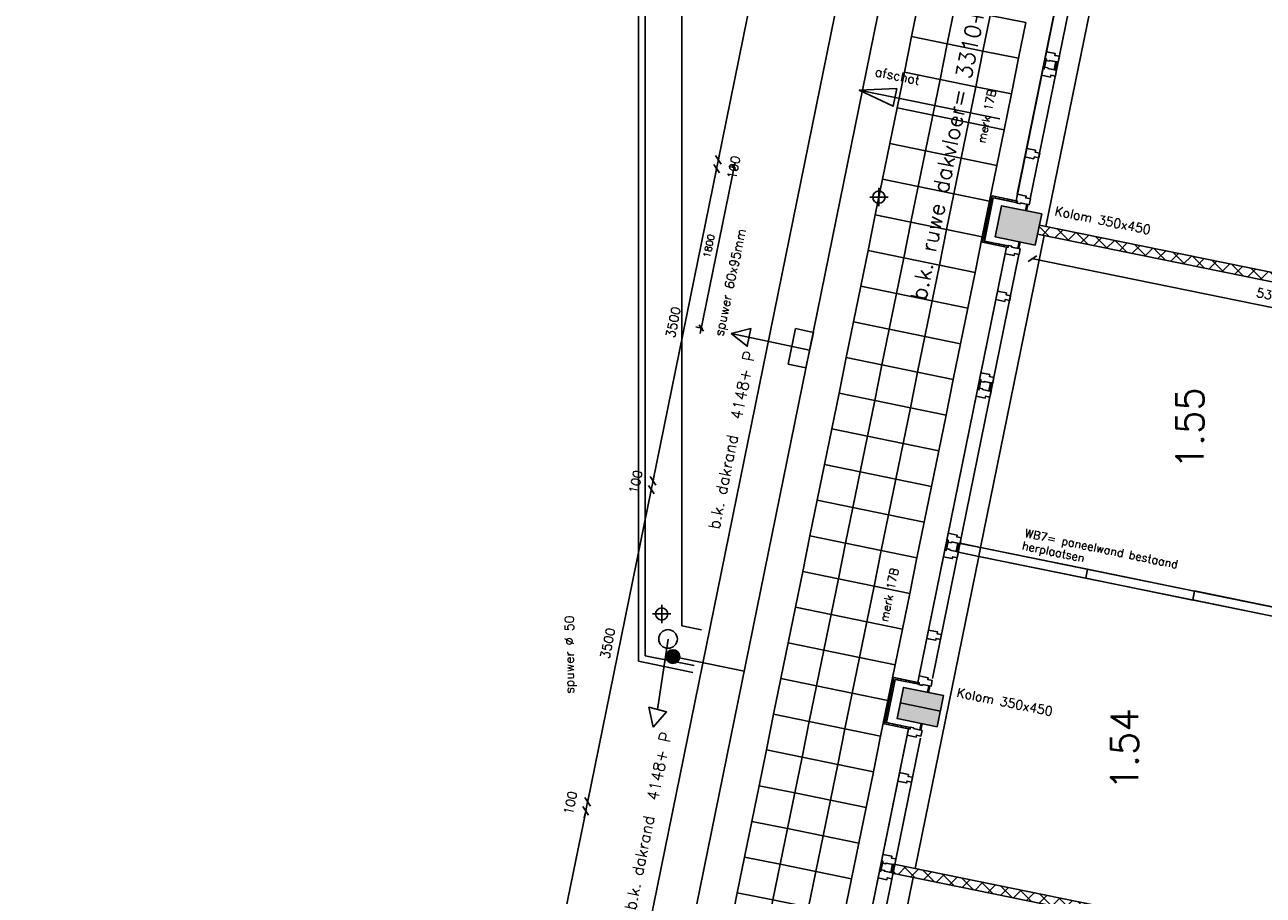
# Model space of a CAD drawing. Extents: x -84256 to 172857, y -58817 to 112048.
# Tile 74 of 90: x 19584 to 33192, y 80991 to 90555. Entities that reach past the tile are written whole.
import ezdxf
from ezdxf.enums import TextEntityAlignment as Align

# ---------------------------------------------------------------- set-up
doc = ezdxf.new("R2010")
doc.units = 0
doc.header["$LTSCALE"] = 50
doc.header["$MEASUREMENT"] = 0
doc.header["$PDMODE"] = 3
doc.header["$PDSIZE"] = 0.001
doc.layers.get('0').update_dxf_attribs({"linetype": 'CONTINUOUS'})
doc.layers.get('DEFPOINTS').update_dxf_attribs({"linetype": 'CONTINUOUS'})
for name, color, linetype in [('_ARCHIEFKASTEN', 1, 'CONTINUOUS'), ('_INTERIEUR', 7, 'CONTINUOUS'), ('A--A22--_F123-', 9, 'CONTINUOUS'), ('A--A28--_F12--', 7, 'CONTINUOUS'), ('A--A42--_F-23-', 9, 'CONTINUOUS'), ('A--L21--', 3, 'CONTINUOUS'), ('A--L21A3_BUITENWAND', 3, 'CONTINUOUS'), ('A--L22--', 7, 'CONTINUOUS'), ('A--L22--_F-2--', 7, 'CONTINUOUS'), ('A--L22A1_BINNENWAND', 1, 'CONTINUOUS'), ('A--L22A2_BINNENWAND', 2, 'CONTINUOUS'), ('A--L22A4_BINNENWAND', 4, 'CONTINUOUS'), ('A--L27-A2-_DAKEN', 2, 'CONTINUOUS'), ('A--L27A1_DAKEN', 1, 'CONTINUOUS'), ('A--L28--_F12--', 7, 'CONTINUOUS'), ('A--L31--', 2, 'CONTINUOUS'), ('A--L31A1_BUITENKOZIJN', 1, 'CONTINUOUS'), ('A--L32--_F123-', 1, 'CONTINUOUS'), ('A--L42--', 7, 'CONTINUOUS'), ('A--L42--_F-23-', 7, 'CONTINUOUS'), ('A--L52--', 7, 'CONTINUOUS'), ('A--L52--_F123-', 7, 'CONTINUOUS'), ('A--M$1A-_F123-', 1, 'CONTINUOUS'), ('A--M1$A-_F123-', 1, 'CONTINUOUS'), ('A--T$1A-25_TEKST', 2, 'CONTINUOUS'), ('A--T$1A-_F123-_R', 4, 'CONTINUOUS'), ('A--T01A-25_TEKST', 2, 'CONTINUOUS'), ('A--T01A-35_TEKST', 3, 'CONTINUOUS'), ('TEKSTKOZIJNMERK', 2, 'CONTINUOUS'), ('X--LR---_CP', 7, 'CONTINUOUS')]:
    doc.layers.add(name, color=color, linetype=linetype)
doc.layers.add('bruto vloeroppervlak', color=3, linetype='CONTINUOUS', plot=False)
doc.styles.add('ALFA-0_25', font='ROMANS')
doc.styles.add('B-01', font='SIMPLEX.SHX', dxfattribs={"width": 0.8, "height": 4.5})
doc.styles.add('HIEMSTRA', font='romans.shx')
doc.dimstyles.new('BEILEN', dxfattribs={"dimscale": 40, "dimtxt": 2.5, "dimasz": 2, "dimexe": 0.3, "dimexo": 0.3, "dimgap": 2, "dimtad": 1, "dimdec": 0, "dimzin": 0, "dimdsep": 46, "dimtxsty": 'HIEMSTRA', "dimblk1": 'OBLIQUE', "dimblk2": 'OBLIQUE', "dimsah": 1, "dimcen": -0.09, "dimdle": 0.3, "dimse1": 1, "dimclrd": 2, "dimclre": 2, "dimclrt": 3, "dimadec": 0, "dimazin": 0, "dimtfac": 1, "dimtdec": 4, "dimtofl": 0, "dimtmove": 2, "dimatfit": 3, "dimldrblk": 'OBLIQUE', "dimfxl": 1, "dimtvp": 625, "dimtolj": 1, "dimtzin": 0, "dimarcsym": 0})
doc.dimstyles.get("Standard").update_dxf_attribs({"dimscale": 40, "dimtxt": 2.5, "dimasz": 2, "dimexe": 0.3, "dimexo": 0.3, "dimgap": 2, "dimtad": 0, "dimdec": 0, "dimzin": 0, "dimdsep": 46, "dimtxsty": 'HIEMSTRA', "dimblk1": 'OBLIQUE', "dimblk2": 'OBLIQUE', "dimsah": 1, "dimcen": -0.09, "dimdle": 0.3, "dimse1": 1, "dimclrd": 2, "dimclre": 2, "dimclrt": 3, "dimadec": 0, "dimazin": 0, "dimtfac": 1, "dimtdec": 4, "dimtix": 1, "dimtmove": 0, "dimatfit": 3, "dimldrblk": 'OBLIQUE', "dimfxl": 1, "dimtvp": 625, "dimtolj": 1, "dimtzin": 0, "dimarcsym": 0})
doc.dimstyles.new('STANDARD$0', dxfattribs={"dimscale": 50, "dimtxt": 2.5, "dimasz": 2, "dimexe": 2, "dimexo": 0, "dimgap": 2, "dimtad": 1, "dimdec": 0, "dimzin": 0, "dimdsep": 46, "dimtxsty": 'ALFA-0_25', "dimblk1": 'OBLIQUE', "dimblk2": 'OBLIQUE', "dimsah": 1, "dimcen": -3, "dimdle": 2, "dimclrd": 1, "dimclre": 1, "dimclrt": 2, "dimadec": 0, "dimazin": 0, "dimtfac": 0.666667, "dimtofl": 0, "dimtmove": 2, "dimatfit": 3, "dimldrblk": 'OBLIQUE', "dimfxl": 1, "dimtvp": 0.833333, "dimtolj": 1, "dimtzin": 0, "dimarcsym": 0})

# ---------------------------------------------------------------- blocks, each defined once
blk = doc.blocks.new('*U1194')
at = {"layer": 'A--A22--_F123-', "linetype": 'Continuous'}
h = blk.add_hatch(dxfattribs=at)
h.set_pattern_fill('ALFAKRS', color=256, scale=120, style=0)
h.set_pattern_definition([(45, (-29123.75, -81282.78), (-84.85281, 84.85281), []), (135, (-29123.75, -81282.78), (-84.85281, -84.85281), [])])
h.paths.add_polyline_path([(0, 0), (10, 49), (5380, -1045), (5419, -1104), (5360, -1143), (-10, -49)])
at = {"layer": 'A--L22--_F-2--', "color": 2, "linetype": 'Continuous'}
for points in [[(0, 0), (-10, -49), (5360, -1143), (5360, -1143)], [(0, 0), (10, 49), (5380, -1045), (5380, -1045)]]:
    blk.add_lwpolyline(points, dxfattribs=at)
blk = doc.blocks.new('_OBLIQUE')
at = {"color": 0, "linetype": 'ByBlock'}
blk.add_line((-0.5, -0.5), (0.5, 0.5), dxfattribs=at)
blk = doc.blocks.new('*D248')
at = {"color": 2, "linetype": 'ByBlock', "transparency": 16777216}
blk.add_line((27203, 89061), (28241, 94155), dxfattribs=at)
at = {"layer": 'DEFPOINTS', "color": 0, "linetype": 'ByBlock', "transparency": 16777216}
for p in [(28238, 94143), (28238, 94143), (27205, 89072)]:
    blk.add_point(p, dxfattribs=at)
at = {"color": 2, "linetype": 'ByBlock', "transparency": 16777216, "xscale": 80, "yscale": 80, "zscale": 80}
for p, rotation in [((28238, 94143), 78.48629033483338), ((27205, 89072), 258.4862903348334)]:
    blk.add_blockref('_OBLIQUE', p, dxfattribs=dict(at, rotation=rotation))
at = {"color": 3, "linetype": 'ByBlock', "transparency": 16777216, "insert": (27594, 91634), "char_height": 100, "attachment_point": 5, "rotation": 78.4863, "style": 'HIEMSTRA'}
blk.add_mtext('\\A1;5175', dxfattribs=at)
blk = doc.blocks.new('*D249')
at = {"color": 2, "linetype": 'ByBlock', "transparency": 16777216}
for p, q in [((27205, 89072), (27221, 89151)), ((27205, 89072), (27185, 88974)), ((27185, 88974), (27169, 88896))]:
    blk.add_line(p, q, dxfattribs=at)
at = {"layer": 'DEFPOINTS', "color": 0, "linetype": 'ByBlock', "transparency": 16777216}
for p in [(27205, 89072), (27185, 88974), (27185, 88974)]:
    blk.add_point(p, dxfattribs=at)
at = {"color": 2, "linetype": 'ByBlock', "transparency": 16777216, "xscale": 80, "yscale": 80, "zscale": 80}
for p, rotation in [((27185, 88974), 78.48629033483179), ((27205, 89072), 258.4862903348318)]:
    blk.add_blockref('_OBLIQUE', p, dxfattribs=dict(at, rotation=rotation))
at = {"color": 3, "linetype": 'ByBlock', "transparency": 16777216, "insert": (27374, 88987), "char_height": 100, "attachment_point": 5, "rotation": 78.4863, "style": 'HIEMSTRA'}
blk.add_mtext('\\A1;100', dxfattribs=at)
blk = doc.blocks.new('*D250')
at = {"color": 2, "linetype": 'ByBlock', "transparency": 16777216}
blk.add_line((27188, 88986), (26484, 85533), dxfattribs=at)
at = {"layer": 'DEFPOINTS', "color": 0, "linetype": 'ByBlock', "transparency": 16777216}
for p in [(27185, 88974), (26487, 85545), (26487, 85545)]:
    blk.add_point(p, dxfattribs=at)
at = {"color": 2, "linetype": 'ByBlock', "transparency": 16777216, "xscale": 80, "yscale": 80, "zscale": 80}
for p, rotation in [((27185, 88974), 78.48629033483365), ((26487, 85545), 258.4862903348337)]:
    blk.add_blockref('_OBLIQUE', p, dxfattribs=dict(at, rotation=rotation))
at = {"color": 3, "linetype": 'ByBlock', "transparency": 16777216, "insert": (26709, 87286), "char_height": 100, "attachment_point": 5, "rotation": 78.4863, "style": 'HIEMSTRA'}
blk.add_mtext('\\A1;3500', dxfattribs=at)
blk = doc.blocks.new('*D251')
at = {"color": 2, "linetype": 'ByBlock', "transparency": 16777216}
for p, q in [((26487, 85545), (26503, 85623)), ((26467, 85447), (26487, 85545)), ((26467, 85447), (26451, 85369))]:
    blk.add_line(p, q, dxfattribs=at)
at = {"layer": 'DEFPOINTS', "color": 0, "linetype": 'ByBlock', "transparency": 16777216}
for p in [(26487, 85545), (26487, 85545), (26467, 85447)]:
    blk.add_point(p, dxfattribs=at)
at = {"color": 2, "linetype": 'ByBlock', "transparency": 16777216, "xscale": 80, "yscale": 80, "zscale": 80}
for p, rotation in [((26467, 85447), 78.4862903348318), ((26487, 85545), 258.4862903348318)]:
    blk.add_blockref('_OBLIQUE', p, dxfattribs=dict(at, rotation=rotation))
at = {"color": 3, "linetype": 'ByBlock', "transparency": 16777216, "insert": (26298, 85532), "char_height": 100, "attachment_point": 5, "rotation": 78.4863, "style": 'HIEMSTRA'}
blk.add_mtext('\\A1;100', dxfattribs=at)
blk = doc.blocks.new('*D252')
at = {"color": 2, "linetype": 'ByBlock', "transparency": 16777216}
blk.add_line((25766, 82006), (26469, 85459), dxfattribs=at)
at = {"layer": 'DEFPOINTS', "color": 0, "linetype": 'ByBlock', "transparency": 16777216}
for p in [(26467, 85447), (26467, 85447), (25768, 82017)]:
    blk.add_point(p, dxfattribs=at)
at = {"color": 2, "linetype": 'ByBlock', "transparency": 16777216, "xscale": 80, "yscale": 80, "zscale": 80}
for p, rotation in [((26467, 85447), 78.48629033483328), ((25768, 82017), 258.4862903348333)]:
    blk.add_blockref('_OBLIQUE', p, dxfattribs=dict(at, rotation=rotation))
at = {"color": 3, "linetype": 'ByBlock', "transparency": 16777216, "insert": (25990, 83758), "char_height": 100, "attachment_point": 5, "rotation": 78.4863, "style": 'HIEMSTRA'}
blk.add_mtext('\\A1;3500', dxfattribs=at)
blk = doc.blocks.new('*D253')
at = {"color": 2, "linetype": 'ByBlock', "transparency": 16777216}
for p, q in [((25768, 82017), (25784, 82096)), ((25748, 81919), (25768, 82017)), ((25748, 81919), (25732, 81841))]:
    blk.add_line(p, q, dxfattribs=at)
at = {"layer": 'DEFPOINTS', "color": 0, "linetype": 'ByBlock', "transparency": 16777216}
for p in [(25768, 82017), (25768, 82017), (25748, 81919)]:
    blk.add_point(p, dxfattribs=at)
at = {"color": 2, "linetype": 'ByBlock', "transparency": 16777216, "xscale": 80, "yscale": 80, "zscale": 80}
for p, rotation in [((25768, 82017), 258.4862903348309), ((25748, 81919), 78.48629033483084)]:
    blk.add_blockref('_OBLIQUE', p, dxfattribs=dict(at, rotation=rotation))
at = {"color": 3, "linetype": 'ByBlock', "transparency": 16777216, "insert": (25580, 82005), "char_height": 100, "attachment_point": 5, "rotation": 78.4863, "style": 'HIEMSTRA'}
blk.add_mtext('\\A1;100', dxfattribs=at)
blk = doc.blocks.new('*D254')
at = {"color": 2, "linetype": 'ByBlock', "transparency": 16777216}
blk.add_line((25047, 78478), (25751, 81931), dxfattribs=at)
at = {"layer": 'DEFPOINTS', "color": 0, "linetype": 'ByBlock', "transparency": 16777216}
for p in [(25748, 81919), (25748, 81919), (25050, 78490)]:
    blk.add_point(p, dxfattribs=at)
at = {"color": 2, "linetype": 'ByBlock', "transparency": 16777216, "xscale": 80, "yscale": 80, "zscale": 80}
for p, rotation in [((25748, 81919), 78.48629065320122), ((25050, 78490), 258.4862906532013)]:
    blk.add_blockref('_OBLIQUE', p, dxfattribs=dict(at, rotation=rotation))
at = {"color": 3, "linetype": 'ByBlock', "transparency": 16777216, "insert": (25272, 80231), "char_height": 100, "attachment_point": 5, "rotation": 78.4863, "style": 'HIEMSTRA'}
blk.add_mtext('\\A1;3500', dxfattribs=at)
blk = doc.blocks.new('*D308')
at = {"color": 2, "linetype": 'ByBlock', "transparency": 16777216}
blk.add_line((35877, 86921), (30646, 87987), dxfattribs=at)
at = {"layer": 'DEFPOINTS', "color": 0, "linetype": 'ByBlock', "transparency": 16777216}
for p in [(30658, 87984), (30658, 87984), (35866, 86923)]:
    blk.add_point(p, dxfattribs=at)
at = {"color": 2, "linetype": 'ByBlock', "transparency": 16777216, "xscale": 80, "yscale": 80, "zscale": 80}
for p, rotation in [((30658, 87984), 168.4862903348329), ((35866, 86923), 348.4862903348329)]:
    blk.add_blockref('_OBLIQUE', p, dxfattribs=dict(at, rotation=rotation))
at = {"color": 3, "linetype": 'ByBlock', "transparency": 16777216, "insert": (33288, 87581), "char_height": 100, "attachment_point": 5, "rotation": 348.4863, "style": 'HIEMSTRA'}
blk.add_mtext('\\A1;5315', dxfattribs=at)
blk = doc.blocks.new('*D341')
at = {"layer": 'A--M$1A-_F123-', "color": 2, "linetype": 'Continuous', "lineweight": -2, "transparency": 16777216}
for p, q in [((23982, 29671), (23903, 29687)), ((23979, 29656), (23984, 29683)), ((24080, 29652), (23982, 29671)), ((24080, 29652), (24158, 29636))]:
    blk.add_line(p, q, dxfattribs=at)
at = {"layer": 'DEFPOINTS', "color": 0, "linetype": 'Continuous', "transparency": 16777216}
for p in [(23982, 29671), (23976, 29644), (24074, 29624)]:
    blk.add_point(p, dxfattribs=at)
at = {"layer": 'A--M$1A-_F123-', "color": 2, "linetype": 'Continuous', "lineweight": -2, "transparency": 16777216, "xscale": 80, "yscale": 80, "zscale": 80}
for p, rotation in [((23982, 29671), 348.4862903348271), ((24080, 29652), 168.4862903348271)]:
    blk.add_blockref('_OBLIQUE', p, dxfattribs=dict(at, rotation=rotation))
at = {"layer": 'A--M$1A-_F123-', "color": 3, "linetype": 'Continuous', "transparency": 16777216, "insert": (36506, 90904), "char_height": 100, "attachment_point": 5, "rotation": 348.4863, "style": 'HIEMSTRA'}
blk.add_mtext('\\A1;100', dxfattribs=at)
blk = doc.blocks.new('KOLOM450X350')
at = {"layer": 'A--A28--_F12--', "color": 8}
for points in [[(-175, -225), (-175, 225), (175, 225)], [(-175, -225), (175, 225), (175, -225)]]:
    blk.add_solid(points, dxfattribs=at)
at = {"layer": 'A--L28--_F12--', "color": 3, "linetype": 'Continuous'}
blk.add_lwpolyline([(-175, -225), (-175, 225), (175, 225), (175, -225)], close=True, dxfattribs=at)
at = {"layer": 'X--LR---_CP'}
for p in [(-175, 0), (-175, 0), (175, 0)]:
    blk.add_point(p, dxfattribs=at)
blk = doc.blocks.new('*U966')
at = {"layer": 'A--A42--_F-23-', "linetype": 'Continuous'}
h = blk.add_hatch(dxfattribs=at)
h.set_pattern_fill('ALFALINE', color=256, scale=40, style=0)
h.set_pattern_definition([(45, (-30219.343, -88663.576), (-28.284271, 28.284271), [])])
h.paths.add_polyline_path([(0, 0), (-7, 11), (-111, -499), (-100, -492), (-90, -485), (7, -11)])
at = {"layer": 'A--L42--_F-23-', "color": 2, "linetype": 'Continuous'}
for points in [[(-7, 11), (-7, 11), (-111, -499), (-111, -499)], [(7, -11), (7, -11), (-90, -485), (-90, -485)]]:
    blk.add_lwpolyline(points, dxfattribs=at)
blk = doc.blocks.new('*U965')
at = {"layer": 'A--A42--_F-23-', "linetype": 'Continuous'}
h = blk.add_hatch(dxfattribs=at)
h.set_pattern_fill('ALFALINE', color=256, scale=40, style=0)
h.set_pattern_definition([(45, (-30488.812, -88608.703), (-28.284271, 28.284271), [])])
h.paths.add_polyline_path([(0, 0), (-2, -9), (-262, 44), (-269, 55), (-276, 65), (2, 9)])
at = {"layer": 'A--L42--_F-23-', "color": 2, "linetype": 'Continuous'}
for points in [[(0, 0), (2, 9), (-276, 65), (-276, 65)], [(0, 0), (-2, -9), (-262, 44), (-262, 44)]]:
    blk.add_lwpolyline(points, dxfattribs=at)
blk = doc.blocks.new('*U964')
at = {"layer": 'A--A42--_F-23-', "linetype": 'Continuous'}
h = blk.add_hatch(dxfattribs=at)
h.set_pattern_fill('ALFALINE', color=256, scale=40, style=0)
h.set_pattern_definition([(45, (-30388.665, -88116.9), (-28.284271, 28.284271), [])])
h.paths.add_polyline_path([(0, 0), (-2, -9), (-280, 48), (-269, 55), (-259, 62), (2, 9)])
at = {"layer": 'A--L42--_F-23-', "color": 2, "linetype": 'Continuous'}
for points in [[(0, 0), (-2, -9), (-280, 48), (-280, 48)], [(0, 0), (2, 9), (-259, 62), (-259, 62)]]:
    blk.add_lwpolyline(points, dxfattribs=at)
blk = doc.blocks.new('*U963')
at = {"layer": 'A--A42--_F-23-', "linetype": 'Continuous'}
h = blk.add_hatch(dxfattribs=at)
h.set_pattern_fill('ALFALINE', color=256, scale=40, style=0)
h.set_pattern_definition([(45, (-29141.49, -83372.24), (-28.284271, 28.284271), [])])
h.paths.add_polyline_path([(0, 0), (-7, 11), (-111, -499), (-100, -492), (-90, -485), (7, -11)])
at = {"layer": 'A--L42--_F-23-', "color": 2, "linetype": 'Continuous'}
for points in [[(-7, 11), (-7, 11), (-111, -499), (-111, -499)], [(7, -11), (7, -11), (-90, -485), (-90, -485)]]:
    blk.add_lwpolyline(points, dxfattribs=at)
blk = doc.blocks.new('*U962')
at = {"layer": 'A--A42--_F-23-', "linetype": 'Continuous'}
h = blk.add_hatch(dxfattribs=at)
h.set_pattern_fill('ALFALINE', color=256, scale=40, style=0)
h.set_pattern_definition([(45, (-29410.96, -83317.367), (-28.284271, 28.284271), [])])
h.paths.add_polyline_path([(0, 0), (-2, -9), (-262, 44), (-269, 55), (-276, 65), (2, 9)])
at = {"layer": 'A--L42--_F-23-', "color": 2, "linetype": 'Continuous'}
for points in [[(0, 0), (2, 9), (-276, 65), (-276, 65)], [(0, 0), (-2, -9), (-262, 44), (-262, 44)]]:
    blk.add_lwpolyline(points, dxfattribs=at)
blk = doc.blocks.new('*U961')
at = {"layer": 'A--A42--_F-23-', "linetype": 'Continuous'}
h = blk.add_hatch(dxfattribs=at)
h.set_pattern_fill('ALFALINE', color=256, scale=40, style=0)
h.set_pattern_definition([(45, (-29310.81, -82825.565), (-28.284271, 28.284271), [])])
h.paths.add_polyline_path([(0, 0), (-2, -9), (-280, 48), (-269, 55), (-259, 62), (2, 9)])
at = {"layer": 'A--L42--_F-23-', "color": 2, "linetype": 'Continuous'}
for points in [[(0, 0), (-2, -9), (-280, 48), (-280, 48)], [(0, 0), (2, 9), (-259, 62), (-259, 62)]]:
    blk.add_lwpolyline(points, dxfattribs=at)
blk = doc.blocks.new('DILATATIEVOEG')
at = {"layer": 'A--L21A3_BUITENWAND', "linetype": 'Continuous'}
h = blk.add_hatch(color=256, dxfattribs=at)
edge = h.paths.add_edge_path()
edge.add_arc((-800, 0), 75, 0, 360)
blk.add_line((-800, 0), (0, 0), dxfattribs=at)
blk.add_circle((-800, 0), 75, dxfattribs=at)
at = {"layer": 'X--LR---_CP', "linetype": 'Continuous'}
blk.add_point((0, 0), dxfattribs=at)
blk = doc.blocks.new('*U908')
at = {"layer": 'A--A22--_F123-', "linetype": 'Continuous'}
h = blk.add_hatch(dxfattribs=at)
h.set_pattern_fill('ALFAKRS', color=256, scale=120, style=0)
h.set_pattern_definition([(45, (-30722.89, -88304.9), (-84.85281, 84.85281), []), (135, (-30722.89, -88304.9), (-84.85281, -84.85281), [])])
h.paths.add_polyline_path([(0, 0), (10, 49), (5218, -1012), (5257, -1071), (5198, -1110), (-10, -49)])
at = {"layer": 'A--L22--_F-2--', "color": 2, "linetype": 'Continuous'}
for points in [[(0, 0), (-10, -49), (5198, -1110), (5198, -1110)], [(0, 0), (10, 49), (5218, -1012), (5218, -1012)]]:
    blk.add_lwpolyline(points, dxfattribs=at)
blk = doc.blocks.new('*D537')
at = {"layer": 'A--M1$A-_F123-', "color": 1, "lineweight": -2, "transparency": 16777216}
for p, q in [((27389, 89045), (27006, 87164)), ((27393, 88983), (27319, 88998)), ((27034, 87219), (26959, 87235))]:
    blk.add_line(p, q, dxfattribs=at)
at = {"layer": 'DEFPOINTS', "color": 0, "transparency": 16777216}
for p in [(27393, 88983), (27018, 87223), (27034, 87219)]:
    blk.add_point(p, dxfattribs=at)
at = {"layer": 'A--M1$A-_F123-', "color": 1, "lineweight": -2, "transparency": 16777216, "xscale": 60, "yscale": 60, "zscale": 60}
for p, rotation in [((27377, 88986), 78.48765256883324), ((27018, 87223), 258.4876525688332)]:
    blk.add_blockref('_OBLIQUE', p, dxfattribs=dict(at, rotation=rotation))
at = {"layer": 'A--M1$A-_F123-', "color": 2, "transparency": 16777216, "insert": (27102, 88124), "char_height": 75, "attachment_point": 5, "rotation": 78.4877, "style": 'ALFA-0_25'}
blk.add_mtext('\\A1;1800', dxfattribs=at)
blk = doc.blocks.new('S050003-')
at = {"layer": 'A--L52--_F123-', "color": 1, "linetype": 'Continuous'}
for points in [[(0, 0), (2, 0)], [(1, 1), (1, -1)]]:
    blk.add_lwpolyline(points, dxfattribs=at)
blk.add_lwpolyline([(0.33, 0, 1), (1.67, 0, 1)], format="xyb", close=True, dxfattribs=at)

msp = doc.modelspace()

# ---------------------------------------------------------------- linework, layer by layer
at = {"layer": '_ARCHIEFKASTEN'}
for points in [[(30171.7, 95036.2), (26327.4, 95036.2), (26327.4, 83816.9)], [(30171.7, 94961.2), (26402.4, 94961.2), (26402.4, 83623.1)], [(30346.7, 94561.2), (26802.4, 94561.2), (26802.4, 83949.8)], [(26802.4, 83949.8), (27020.2, 83905.4)], [(26327.4, 83561.8), (26327.4, 83816.9)], [(26327.4, 83561.8), (26925.4, 83440)], [(26402.4, 83623.1), (26940.4, 83513.5)]]:
    msp.add_lwpolyline(points, dxfattribs=at)
at = {"layer": '_INTERIEUR', "linetype": 'Continuous'}
for points in [[(29842.1, 84759.1), (30065.9, 84713.8), (30085.7, 84811.8), (29862, 84857.1)], [(29842.2, 84759.7), (30066.1, 84714.5), (30085.9, 84812.6), (29862.2, 84857.8)]]:
    msp.add_lwpolyline(points, dxfattribs=at)
for points in [[(30085.8, 84811.8), (35222.3, 83765.4), (35202.4, 83667.5), (30065.8, 84713.8)], [(31261.6, 84572.3), (31241.6, 84474.3), (30065.9, 84714.5), (30085.9, 84812.6)], [(32437.3, 84332.1), (32417.3, 84234), (31241.6, 84474.3), (31261.6, 84572.3)], [(33613.4, 84093.9), (33593.4, 83995.8), (32417.7, 84236.1), (32437.7, 84334.1)]]:
    msp.add_lwpolyline(points, close=True, dxfattribs=at)
at = {"layer": 'A--L22A1_BINNENWAND'}
for points in [[(29720.7, 90346), (29800.5, 90737.9), (29408.5, 90817.7), (29328.7, 90425.8)], [(29720.7, 90346), (29800.5, 90737.9), (30192.4, 90658.1), (30112.6, 90266.1)], [(30112.6, 90266.1), (30192.4, 90658.1), (30584.4, 90578.3), (30504.6, 90186.3)], [(29720.7, 90346), (29640.8, 89954), (29248.9, 90033.8), (29328.7, 90425.8)], [(29720.7, 90346), (29640.8, 89954), (30032.8, 89874.2), (30112.6, 90266.1)], [(30112.6, 90266.1), (30032.8, 89874.2), (30424.8, 89794.4), (30504.6, 90186.3)], [(29561, 89562.1), (29640.8, 89954), (29248.9, 90033.8), (29169.1, 89641.9)], [(29561, 89562.1), (29640.8, 89954), (30032.8, 89874.2), (29953, 89482.2)], [(29953, 89482.2), (30032.8, 89874.2), (30424.8, 89794.4), (30344.9, 89402.4)], [(29561, 89562.1), (29481.2, 89170.1), (29089.3, 89249.9), (29169.1, 89641.9)], [(29561, 89562.1), (29481.2, 89170.1), (29873.2, 89090.3), (29953, 89482.2)], [(29953, 89482.2), (29873.2, 89090.3), (30265.1, 89010.5), (30344.9, 89402.4)], [(29401.4, 88778.1), (29481.2, 89170.1), (29089.3, 89249.9), (29009.4, 88858)], [(29401.4, 88778.1), (29481.2, 89170.1), (29873.2, 89090.3), (29793.4, 88698.3)], [(29793.4, 88698.3), (29873.2, 89090.3), (30265.1, 89010.5), (30185.3, 88618.5)], [(29401.4, 88778.1), (29321.6, 88386.2), (28929.6, 88466), (29009.4, 88858)], [(29401.4, 88778.1), (29321.6, 88386.2), (29713.5, 88306.4), (29793.4, 88698.3)], [(29793.4, 88698.3), (29713.5, 88306.4), (30105.5, 88226.6), (30185.3, 88618.5)], [(29241.8, 87994.2), (29321.6, 88386.2), (28929.6, 88466), (28849.8, 88074)], [(29241.8, 87994.2), (29321.6, 88386.2), (29713.5, 88306.4), (29633.7, 87914.4)], [(29633.7, 87914.4), (29713.5, 88306.4), (30105.5, 88226.6), (30025.7, 87834.6)], [(29241.8, 87994.2), (29162, 87602.3), (28770, 87682.1), (28849.8, 88074)], [(29241.8, 87994.2), (29162, 87602.3), (29553.9, 87522.5), (29633.7, 87914.4)], [(29633.7, 87914.4), (29553.9, 87522.5), (29945.9, 87442.6), (30025.7, 87834.6)], [(29082.1, 87210.3), (29162, 87602.3), (28770, 87682.1), (28690.2, 87290.1)], [(29082.1, 87210.3), (29162, 87602.3), (29553.9, 87522.5), (29474.1, 87130.5)], [(29474.1, 87130.5), (29553.9, 87522.5), (29945.9, 87442.6), (29866.1, 87050.7)], [(29082.1, 87210.3), (29002.3, 86818.4), (28610.4, 86898.2), (28690.2, 87290.1)], [(29082.1, 87210.3), (29002.3, 86818.4), (29394.3, 86738.5), (29474.1, 87130.5)], [(29474.1, 87130.5), (29394.3, 86738.5), (29786.2, 86658.7), (29866.1, 87050.7)], [(28922.5, 86426.4), (29002.3, 86818.4), (28610.4, 86898.2), (28530.6, 86506.2)], [(28922.5, 86426.4), (29002.3, 86818.4), (29394.3, 86738.5), (29314.5, 86346.6)], [(29314.5, 86346.6), (29394.3, 86738.5), (29786.2, 86658.7), (29706.4, 86266.8)], [(28922.5, 86426.4), (28842.7, 86034.4), (28450.7, 86114.3), (28530.6, 86506.2)], [(28922.5, 86426.4), (28842.7, 86034.4), (29234.6, 85954.6), (29314.5, 86346.6)], [(29314.5, 86346.6), (29234.6, 85954.6), (29626.6, 85874.8), (29706.4, 86266.8)], [(28762.9, 85642.5), (28842.7, 86034.4), (28450.7, 86114.3), (28370.9, 85722.3)], [(28762.9, 85642.5), (28842.7, 86034.4), (29234.6, 85954.6), (29154.8, 85562.7)], [(29154.8, 85562.7), (29234.6, 85954.6), (29626.6, 85874.8), (29546.8, 85482.9)], [(28762.9, 85642.5), (28683.1, 85250.5), (28291.1, 85330.4), (28370.9, 85722.3)], [(28762.9, 85642.5), (28683.1, 85250.5), (29075, 85170.7), (29154.8, 85562.7)], [(29154.8, 85562.7), (29075, 85170.7), (29467, 85090.9), (29546.8, 85482.9)], [(28603.2, 84858.6), (28683.1, 85250.5), (28291.1, 85330.4), (28211.3, 84938.4)], [(28603.2, 84858.6), (28683.1, 85250.5), (29075, 85170.7), (28995.2, 84778.8)], [(28995.2, 84778.8), (29075, 85170.7), (29467, 85090.9), (29387.2, 84698.9)], [(28603.2, 84858.6), (28523.4, 84466.6), (28131.5, 84546.4), (28211.3, 84938.4)], [(28603.2, 84858.6), (28523.4, 84466.6), (28915.4, 84386.8), (28995.2, 84778.8)], [(28995.2, 84778.8), (28915.4, 84386.8), (29307.3, 84307), (29387.2, 84698.9)], [(28443.6, 84074.7), (28523.4, 84466.6), (28131.5, 84546.4), (28051.7, 84154.5)], [(28443.6, 84074.7), (28523.4, 84466.6), (28915.4, 84386.8), (28835.6, 83994.9)], [(28835.6, 83994.9), (28915.4, 84386.8), (29307.3, 84307), (29227.5, 83915)], [(28443.6, 84074.7), (28363.8, 83682.7), (27971.8, 83762.5), (28051.7, 84154.5)], [(28443.6, 84074.7), (28363.8, 83682.7), (28755.8, 83602.9), (28835.6, 83994.9)], [(28835.6, 83994.9), (28755.8, 83602.9), (29147.7, 83523.1), (29227.5, 83915)], [(28284, 83290.8), (28363.8, 83682.7), (27971.8, 83762.5), (27892, 83370.6)], [(28284, 83290.8), (28363.8, 83682.7), (28755.8, 83602.9), (28675.9, 83210.9)], [(28675.9, 83210.9), (28755.8, 83602.9), (29147.7, 83523.1), (29067.9, 83131.1)], [(28284, 83290.8), (28204.2, 82898.8), (27812.2, 82978.6), (27892, 83370.6)], [(28284, 83290.8), (28204.2, 82898.8), (28596.1, 82819), (28675.9, 83210.9)], [(28675.9, 83210.9), (28596.1, 82819), (28988.1, 82739.2), (29067.9, 83131.1)], [(28124.4, 82506.8), (28204.2, 82898.8), (27812.2, 82978.6), (27732.4, 82586.7)], [(28124.4, 82506.8), (28204.2, 82898.8), (28596.1, 82819), (28516.3, 82427)], [(28516.3, 82427), (28596.1, 82819), (28988.1, 82739.2), (28908.3, 82347.2)], [(28124.4, 82506.8), (28044.5, 82114.9), (27652.6, 82194.7), (27732.4, 82586.7)], [(28124.4, 82506.8), (28044.5, 82114.9), (28436.5, 82035.1), (28516.3, 82427)], [(28516.3, 82427), (28436.5, 82035.1), (28828.4, 81955.3), (28908.3, 82347.2)], [(27964.7, 81722.9), (28044.5, 82114.9), (27652.6, 82194.7), (27572.8, 81802.7)], [(27964.7, 81722.9), (28044.5, 82114.9), (28436.5, 82035.1), (28356.7, 81643.1)], [(28356.7, 81643.1), (28436.5, 82035.1), (28828.4, 81955.3), (28748.6, 81563.3)], [(27964.7, 81722.9), (27884.9, 81331), (27492.9, 81410.8), (27572.8, 81802.7)], [(27964.7, 81722.9), (27884.9, 81331), (28276.9, 81251.2), (28356.7, 81643.1)], [(28356.7, 81643.1), (28276.9, 81251.2), (28668.8, 81171.3), (28748.6, 81563.3)], [(27805.1, 80939), (27884.9, 81331), (27492.9, 81410.8), (27413.1, 81018.8)], [(27805.1, 80939), (27884.9, 81331), (28276.9, 81251.2), (28197, 80859.2)], [(28197, 80859.2), (28276.9, 81251.2), (28668.8, 81171.3), (28589, 80779.4)], [(27805.1, 80939), (27725.3, 80547.1), (27333.3, 80626.9), (27413.1, 81018.8)]]:
    msp.add_lwpolyline(points, close=True, dxfattribs=at)
at = {"layer": 'A--L22A2_BINNENWAND'}
for p, q in [((30804.3, 88339.3), (31947.6, 93951.7)), ((30784.3, 88241.3), (30085.7, 84811.8)), ((29367.2, 81284.2), (30065.8, 84713.8)), ((29347.2, 81186.2), (28648.6, 77756.7))]:
    msp.add_line(p, q, dxfattribs=at)
at = {"layer": 'A--L22A4_BINNENWAND', "linetype": 'Continuous'}
for p, q in [((19583.5, 46971.6), (29258.3, 94466.7)), ((22146.5, 57224.1), (29638.2, 94001.7))]:
    msp.add_line(p, q, dxfattribs=at)
at = {"layer": 'A--L27-A2-_DAKEN'}
for p, q in [((28207.8, 86979.6), (27346.6, 87161.1)), ((26651.6, 83803.9), (26537.4, 83031))]:
    msp.add_line(p, q, dxfattribs=at)
for points in [[(27346.6, 87161.1), (27346.6, 87161.1), (27563, 87217.7), (27521.7, 87022)], [(27970.8, 86825.2), (28053.3, 87216.6), (28249, 87175.3), (28166.5, 86783.9)], [(26487, 82837.5), (26487, 82837.5), (26440.7, 83056.3), (26634.2, 83005.8)]]:
    msp.add_lwpolyline(points, close=True, dxfattribs=at)
msp.add_circle((26651.7, 83806.5), 102.6, dxfattribs=at)
at = {"layer": 'A--L27A1_DAKEN'}
msp.add_line((28752.5, 89837.9), (30298.1, 89523.3), dxfattribs=at)
msp.add_lwpolyline([(29164.4, 89856.1), (28752.5, 89837.9), (28752.5, 89837.9), (29124.5, 89660.2)], close=True, dxfattribs=at)
at = {"layer": 'A--L31--', "color": 2, "linetype": 'Continuous'}
for p, q in [((30795.3, 90175.1), (30776.5, 90083)), ((30788.3, 90080.6), (30807.1, 90172.7)), ((30807.1, 90172.7), (30795.3, 90175.1)), ((30914.6, 90149.8), (30896.3, 90059.6)), ((30911, 90056.6), (30929.4, 90146.8)), ((30929.4, 90146.8), (30914.6, 90149.8)), ((30776.5, 90083), (30788.3, 90080.6)), ((30826.7, 90073.8), (30896.3, 90059.6)), ((30896.3, 90059.6), (30911, 90056.6)), ((30581.4, 88512.3), (30595.8, 88582.9)), ((30605.6, 88580.9), (30591.2, 88510.3)), ((30511.6, 88169.4), (30497.2, 88098.9)), ((30507, 88096.9), (30521.4, 88167.4)), ((30058, 86555.4), (30076.7, 86647.5)), ((30069.7, 86553), (30058, 86555.4)), ((30088.5, 86645.1), (30069.7, 86553)), ((30076.7, 86647.5), (30088.5, 86645.1)), ((30126.5, 86636.4), (30196.1, 86622.2)), ((30177.7, 86532), (30196.1, 86622.2)), ((30210.8, 86619.2), (30192.4, 86529)), ((30196.1, 86622.2), (30210.8, 86619.2)), ((30192.4, 86529), (30177.7, 86532)), ((29698.7, 84791.6), (29717.5, 84883.7)), ((29710.5, 84789.2), (29698.7, 84791.6)), ((29729.2, 84881.3), (29710.5, 84789.2)), ((29717.5, 84883.7), (29729.2, 84881.3)), ((29767.2, 84872.6), (29836.8, 84858.4)), ((29818.4, 84768.3), (29836.8, 84858.4)), ((29851.5, 84855.4), (29833.1, 84765.3)), ((29836.8, 84858.4), (29851.5, 84855.4)), ((29833.1, 84765.3), (29818.4, 84768.3)), ((29503.6, 83221), (29518, 83291.5)), ((29527.8, 83289.5), (29513.4, 83219)), ((29433.8, 82878.1), (29419.4, 82807.5)), ((29429.2, 82805.5), (29443.6, 82876.1)), ((28998.9, 81356.2), (28980.1, 81264.1)), ((28980.1, 81264.1), (28991.9, 81261.7)), ((28991.9, 81261.7), (29010.6, 81353.8)), ((29010.6, 81353.8), (28998.9, 81356.2)), ((29030.3, 81254.9), (29099.9, 81240.7)), ((29118.2, 81330.9), (29099.9, 81240.7)), ((29114.6, 81237.7), (29132.9, 81327.9)), ((29132.9, 81327.9), (29118.2, 81330.9)), ((29099.9, 81240.7), (29114.6, 81237.7))]:
    msp.add_line(p, q, dxfattribs=at)
for points in [[(30809.3, 90259), (30906.3, 90239.2), (30902.1, 90218.6), (30952.1, 90208.4), (30939.1, 90144.8), (30845.1, 90163.9), (30843.3, 90155.1), (30805.1, 90162.9), (30809.1, 90182.5), (30794.4, 90185.5)], [(30756.6, 90000.3), (30853.6, 89980.5), (30857.8, 90001.1), (30907.8, 89990.9), (30920.8, 90054.6), (30826.7, 90073.8), (30828.5, 90082.6), (30790.3, 90090.4), (30786.3, 90070.8), (30771.6, 90073.8)], [(30725.4, 89093.7), (30736, 89145.6), (30686, 89155.8), (30690.2, 89176.4), (30593.2, 89196.1), (30578.6, 89124.6), (30574.2, 89103), (30588.9, 89100), (30671.2, 89083.3), (30675.4, 89103.9)], [(30620.3, 88577.9), (30633.3, 88641.5), (30583.3, 88651.7), (30587.5, 88672.3), (30490.5, 88692), (30475.9, 88620.5), (30490.6, 88617.5), (30486.2, 88596), (30524.4, 88588.2), (30526.2, 88597)], [(30521.7, 88093.9), (30508.8, 88030.2), (30458.8, 88040.4), (30454.6, 88019.8), (30357.6, 88039.5), (30372.2, 88111.1), (30386.9, 88108.1), (30391.3, 88129.6), (30429.5, 88121.8), (30427.7, 88113)], [(30416.6, 87578), (30406.1, 87526), (30356.1, 87536.2), (30351.9, 87515.7), (30254.9, 87535.4), (30269.5, 87607), (30273.9, 87628.5), (30288.6, 87625.5), (30370.9, 87608.7), (30366.7, 87588.1)], [(30090.7, 86731.4), (30187.8, 86711.6), (30183.6, 86691.1), (30233.5, 86680.9), (30220.6, 86617.2), (30126.5, 86636.4), (30124.7, 86627.6), (30086.5, 86635.3), (30090.5, 86654.9), (30075.8, 86657.9)], [(30038.1, 86472.7), (30135.1, 86453), (30139.3, 86473.5), (30189.2, 86463.4), (30202.2, 86527), (30108.1, 86546.2), (30109.9, 86555), (30071.7, 86562.8), (30067.7, 86543.2), (30053, 86546.2)], [(29731.5, 84967.6), (29828.5, 84947.9), (29824.3, 84927.3), (29874.3, 84917.1), (29861.3, 84853.4), (29767.2, 84872.6), (29765.4, 84863.8), (29727.2, 84871.6), (29731.2, 84891.1), (29716.5, 84894.1)], [(29678.8, 84708.9), (29775.8, 84689.2), (29780, 84709.8), (29830, 84699.6), (29842.9, 84763.3), (29748.9, 84782.4), (29750.6, 84791.2), (29712.4, 84799), (29708.5, 84779.4), (29693.7, 84782.4)], [(29647.6, 83802.4), (29658.1, 83854.4), (29608.2, 83864.5), (29612.3, 83885.1), (29515.3, 83904.9), (29500.8, 83833.3), (29496.4, 83811.8), (29511.1, 83808.8), (29593.4, 83792), (29597.6, 83812.6)], [(29542.4, 83286.5), (29555.4, 83350.2), (29505.4, 83360.4), (29509.6, 83381), (29412.6, 83400.7), (29398.1, 83329.2), (29412.8, 83326.2), (29408.4, 83304.6), (29446.6, 83296.9), (29448.4, 83305.7)], [(29443.8, 82802.5), (29430.9, 82738.8), (29380.9, 82749), (29376.7, 82728.4), (29279.7, 82748.2), (29294.3, 82819.7), (29309, 82816.7), (29313.4, 82838.2), (29351.6, 82830.5), (29349.8, 82821.6)], [(29338.8, 82286.5), (29328.2, 82234.6), (29278.2, 82244.8), (29274, 82224.2), (29177, 82244), (29191.6, 82315.6), (29196, 82337.1), (29210.7, 82334.1), (29293, 82317.3), (29288.8, 82296.7)], [(29012.9, 81440.1), (29109.9, 81420.3), (29105.7, 81399.7), (29155.7, 81389.5), (29142.7, 81325.9), (29048.7, 81345), (29046.9, 81336.2), (29008.6, 81344), (29012.6, 81363.6), (28997.9, 81366.6)], [(28960.2, 81181.4), (29057.2, 81161.6), (29061.4, 81182.2), (29111.4, 81172), (29124.3, 81235.7), (29030.3, 81254.9), (29032.1, 81263.7), (28993.9, 81271.5), (28989.9, 81251.9), (28975.2, 81254.9)]]:
    msp.add_lwpolyline(points, close=True, dxfattribs=at)
at = {"layer": 'A--L31A1_BUITENKOZIJN'}
for p, q in [((30489.4, 88692.2), (31435.4, 93330.8)), ((30632.1, 88641.7), (31582.4, 93300.9)), ((30356.5, 88039.8), (29412.6, 83400.7)), ((30507.6, 88030.4), (29559.6, 83370.8)), ((28333.7, 78109.6), (29279.7, 82748.2)), ((28476.4, 78059), (29426.7, 82718.2))]:
    msp.add_line(p, q, dxfattribs=at)
at = {"layer": 'A--L32--_F123-', "color": 1}
msp.add_line((29204.1, 83103.4), (29645, 83013.6), dxfattribs=at)
at = {"layer": 'bruto vloeroppervlak'}
msp.add_lwpolyline([(48085.1, 69414.3), (48088.4, 88365.4), (48085.5, 88487.1), (41478.2, 90257.8), (41475.1, 90366.3), (41475.1, 95825.4), (40696.3, 95825.4), (40378.5, 94273.3), (40342.7, 94273.3), (40342.7, 94276.3), (31921.8, 94276.8), (31921.8, 94273.8), (31353, 94273.8), (31186.4, 93456.1), (31450, 93402.4), (30475.9, 88620.5), (30212.3, 88674.2), (30108.6, 88164.8), (30372.2, 88111.1), (29398.1, 83329.2), (29134.5, 83382.9), (29030.7, 82873.4), (29294.3, 82819.7), (28320.2, 78037.8)], dxfattribs=at)

# ---------------------------------------------------------------- block references
at = {"rotation": 78.48629033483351}
for p in [(30502.4, 88349.8), (29424.6, 83058.5)]:
    msp.add_blockref('KOLOM450X350', p, dxfattribs=at)
at = {"layer": 'A--L21--', "linetype": 'Continuous', "rotation": 348.4137178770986}
msp.add_blockref('DILATATIEVOEG', (27489.2, 83452), dxfattribs=at)
at = {"layer": 'A--L21--', "linetype": 'Continuous'}
msp.add_blockref('*U1194', (29123.7, 81282.8), dxfattribs=at)
at = {"layer": 'A--L22--'}
msp.add_blockref('*U908', (30722.9, 88304.9), dxfattribs=at)
at = {"layer": 'A--L42--'}
for name, p in [('*U966', (30219.3, 88663.6)), ('*U965', (30488.8, 88608.7)), ('*U964', (30388.7, 88116.9)), ('*U963', (29141.5, 83372.2)), ('*U962', (29411, 83317.4)), ('*U961', (29310.8, 82825.6))]:
    msp.add_blockref(name, p, dxfattribs=at)
at = {"layer": 'A--L52--', "xscale": 100, "yscale": 100, "zscale": 100}
for p in [(28869.5, 88662), (26482.4, 84081.1)]:
    msp.add_blockref('S050003-', p, dxfattribs=at)

# ---------------------------------------------------------------- texts
at = {"layer": 'A--T$1A-25_TEKST', "style": 'B-01'}
for s, rotation, p in [('afschot', 348.47958, (28918.3, 89993.9)), ('Kolom 350x450', 348.47958, (30894, 88464.2)), ('spuwer 60x95mm', 77.83549, (27256.2, 87126.4)), ('spuwer %%C 50', 90, (25617.9, 83206.4)), ('Kolom 350x450', 348.47958, (29816.2, 83172.9))]:
    msp.add_text(s, height=100, rotation=rotation, dxfattribs=at).set_placement(p)
at = {"layer": 'A--T$1A-_F123-_R', "style": 'ALFA-0_25'}
for s, p in [('1.55', (32537.3, 85672.8)), ('1.54', (31818.7, 82145.2))]:
    msp.add_text(s, height=300, rotation=90, dxfattribs=at).set_placement(p)
at = {"layer": 'A--T01A-25_TEKST', "style": 'HIEMSTRA'}
for p in [(27612.5, 86957.7), (26693.1, 82772.2)]:
    msp.add_text('b.k. dakrand  4148+ P', height=125, rotation=78.4863, dxfattribs=at).set_placement(p, align=Align.RIGHT)
at = {"layer": 'A--T01A-35_TEKST', "style": 'HIEMSTRA'}
msp.add_text('b.k. ruwe dakvloer= 3310+P', height=175, rotation=78.49, dxfattribs=at).set_placement((29485.2, 87516.3))
at = {"layer": 'TEKSTKOZIJNMERK', "style": 'B-01'}
for s, rotation, p in [('merk 17B', 78.48629, (30137.6, 89248.5)), ('WB7= paneelwand bestaand ', 348.26726, (30564.4, 84928.7)), ('herplaatsen', 348.26726, (30535.4, 84792.1)), ('merk 17B', 78.48629, (29066.5, 83990))]:
    msp.add_text(s, height=90, rotation=rotation, dxfattribs=at).set_placement(p)

# ---------------------------------------------------------------- dimensions: what is measured, and where the dimension line sits
at = {"layer": 'A--M$1A-_F123-', "linetype": 'Continuous'}
for p1, p2, distance, dimstyle, picture, middle in [((27205.3, 89072.5), (28238.3, 94143.3), 0, 'BEILEN', '*D248', (27594.4, 91633.8)), ((24074.3, 29624), (23976.3, 29644), -28, 'Standard', '*D341', (36506, 90903.8)), ((27205.3, 89072.5), (27185.4, 88974.5), 0, 'BEILEN', '*D249', (27373.7, 88987.1)), ((27185.4, 88974.5), (26486.7, 85544.9), 0, 'BEILEN', '*D250', (26708.7, 87285.6)), ((35865.6, 86923.3), (30657.5, 87984.1), 0, 'BEILEN', '*D308', (33287.5, 87581.1)), ((26466.8, 85446.9), (26486.7, 85544.9), 0, 'BEILEN', '*D251', (26298.4, 85532.2)), ((25768.2, 82017.3), (26466.8, 85446.9), 0, 'BEILEN', '*D252', (25990.1, 83758.1)), ((25748.2, 81919.4), (25768.2, 82017.3), 0, 'BEILEN', '*D253', (25579.9, 82004.7)), ((25049.6, 78489.8), (25748.2, 81919.4), 0, 'BEILEN', '*D254', (25271.5, 80230.5))]:
    dim = msp.add_aligned_dim(p1=p1, p2=p2, distance=distance, dimstyle=dimstyle, dxfattribs=at)
    dim.commit()
    dim.dimension.update_dxf_attribs({"geometry": picture, "text_midpoint": middle})
at = {"layer": 'A--M1$A-_F123-'}
dim = msp.add_linear_dim(base=(27018.1, 87222.6), p1=(27392.9, 88983.2), p2=(27033.6, 87219.4), angle=258.48765, dimstyle='STANDARD$0', override={"dimscale": 30, "dimblk1": 'OBLIQUE', "dimblk2": 'OBLIQUE'}, dxfattribs=at)
dim.commit()
dim.dimension.update_dxf_attribs({"geometry": '*D537', "text_midpoint": (27101.9, 88123.8), "dimtype": 161})

doc.saveas('drawing.dxf')
